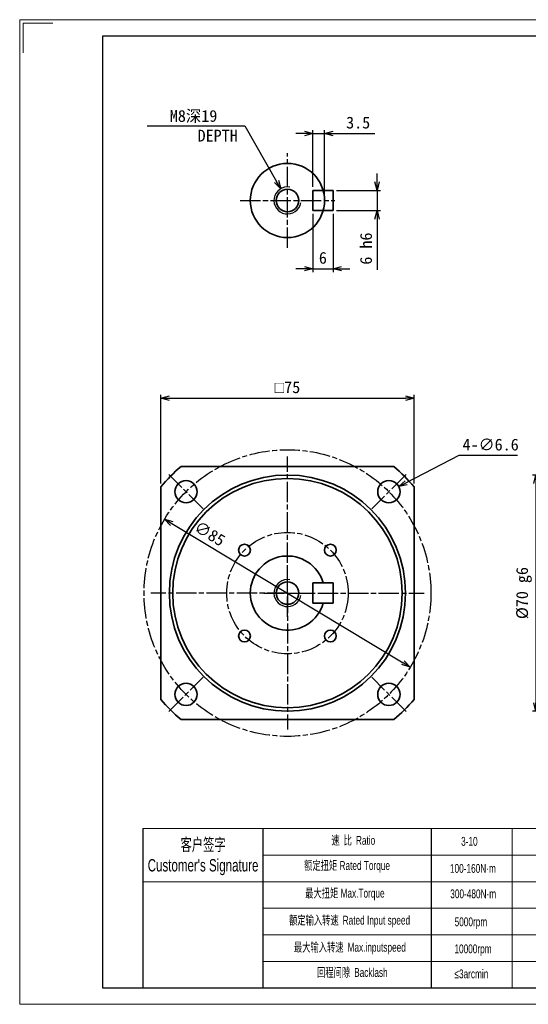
# Model space of a CAD drawing. Header units: millimetres. Extents: x 116 to 528, y 80 to 372.
# Tile 1 of 3: x 116 to 266, y 80 to 372. Entities that reach past the tile are written whole.
import ezdxf

# ---------------------------------------------------------------- set-up
doc = ezdxf.new("R2010")
doc.units = ezdxf.units.MM
doc.linetypes.add('AM_ISO08W050x2', pattern=[9, 6, -0.75, 1.5, -0.75])
doc.layers.add('7标注层', color=4, linetype='Continuous')
for name, color, linetype, lineweight in [('AM_1', 131, 'Continuous', 35), ('AM_4', 3, 'Continuous', 25), ('AM_5', 3, 'Continuous', 25), ('AM_7', 4, 'AM_ISO08W050x2', 25), ('SLD-0', 7, 'Continuous', 18), ('图框_外框线', 7, 'Continuous', 18)]:
    doc.layers.add(name, color=color, linetype=linetype, lineweight=lineweight)
doc.styles.add('标准', font='arial.ttf', dxfattribs={"width": 0.667})
doc.dimstyles.new('AM_JIS$0', dxfattribs={"dimtxt": 3.5, "dimasz": 2.5, "dimexe": 1, "dimexo": 1, "dimgap": 1.5, "dimtad": 3, "dimdec": 3, "dimdsep": 46, "dimtxsty": 'Standard', "dimblk": 'OPEN30', "dimcen": 0, "dimclrd": 256, "dimclre": 256, "dimclrt": 2, "dimadec": 3, "dimazin": 2, "dimtp": 0.1, "dimtm": 0.1, "dimtfac": 0.71, "dimtdec": 3, "dimtmove": 0, "dimatfit": 3, "dimldrblk": 'OPEN30', "dimfxl": 1, "dimlwd": -1, "dimlwe": -1, "dimarcsym": 1})
doc.dimstyles.new('AM_JIS$3', dxfattribs={"dimtxt": 3.5, "dimasz": 2.5, "dimexe": 1, "dimexo": 1, "dimgap": 1.5, "dimtad": 3, "dimtoh": 1, "dimdec": 3, "dimdsep": 46, "dimtxsty": 'Standard', "dimblk": 'OPEN30', "dimcen": 0, "dimclrd": 256, "dimclre": 256, "dimclrt": 2, "dimadec": 3, "dimazin": 2, "dimtp": 0.1, "dimtm": 0.1, "dimtfac": 0.71, "dimtdec": 3, "dimtofl": 0, "dimtmove": 0, "dimatfit": 0, "dimldrblk": 'OPEN30', "dimfxl": 1, "dimlwd": -1, "dimlwe": -1, "dimarcsym": 1})

# ---------------------------------------------------------------- blocks, each defined once
blk = doc.blocks.new('_Open30')
at = {"color": 0, "linetype": 'ByBlock', "lineweight": -2}
for p, q in [((-1, 0.27), (0, 0)), ((0, 0), (-1, -0.27)), ((0, 0), (-1, 0))]:
    blk.add_line(p, q, dxfattribs=at)
blk = doc.blocks.new('*D13')
at = {"layer": 'AM_5', "linetype": 'ByBlock'}
blk.add_line((160.67, 222.14), (229.2, 180.86), dxfattribs=at)
at = {"layer": 'Defpoints', "color": 0}
for p in [(158.53, 223.43), (231.34, 179.57)]:
    blk.add_point(p, dxfattribs=at)
at = {"layer": 'AM_5', "xscale": 2.5, "yscale": 2.5, "zscale": 2.5}
for p, rotation in [((158.53, 223.43), 148.9308796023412), ((231.34, 179.57), 328.9308796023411)]:
    blk.add_blockref('_Open30', p, dxfattribs=dict(at, rotation=rotation))
at = {"layer": 'AM_5', "color": 2, "insert": (171.9, 219.13), "char_height": 3.5, "attachment_point": 5, "rotation": 328.9309}
blk.add_mtext('∅85', dxfattribs=at)
blk = doc.blocks.new('*D14')
at = {"layer": 'AM_5', "linetype": 'ByBlock'}
for p, q in [((157.44, 234.04), (157.44, 260.27)), ((232.44, 234.04), (232.44, 260.27)), ((159.94, 259.27), (229.94, 259.27))]:
    blk.add_line(p, q, dxfattribs=at)
at = {"layer": 'Defpoints', "color": 0}
for p in [(232.44, 259.27), (157.44, 233.04), (232.44, 233.04)]:
    blk.add_point(p, dxfattribs=at)
at = {"layer": 'AM_5', "xscale": 2.5, "yscale": 2.5, "zscale": 2.5, "rotation": 180}
blk.add_blockref('_Open30', (157.44, 259.27), dxfattribs=at)
at = {"layer": 'AM_5', "xscale": 2.5, "yscale": 2.5, "zscale": 2.5}
blk.add_blockref('_Open30', (232.44, 259.27), dxfattribs=at)
at = {"layer": 'AM_5', "color": 2, "insert": (194.94, 262.52), "char_height": 3.5, "attachment_point": 5}
blk.add_mtext('{\\Famgdt|c128;o}75', dxfattribs=at)
blk = doc.blocks.new('*D22')
at = {"layer": 'AM_5', "linetype": 'ByBlock'}
for p, q in [((338.33, 236.5), (267.57, 236.5)), ((268.57, 234), (268.57, 169)), ((338.33, 166.5), (267.57, 166.5))]:
    blk.add_line(p, q, dxfattribs=at)
at = {"layer": 'Defpoints', "color": 0}
for p in [(339.33, 236.5), (268.57, 166.5), (339.33, 166.5)]:
    blk.add_point(p, dxfattribs=at)
at = {"layer": 'AM_5', "xscale": 2.5, "yscale": 2.5, "zscale": 2.5}
for p, rotation in [((268.57, 236.5), 90), ((268.57, 166.5), 270)]:
    blk.add_blockref('_Open30', p, dxfattribs=dict(at, rotation=rotation))
at = {"layer": 'AM_5', "color": 2, "insert": (265.03, 201.5), "char_height": 3.5, "attachment_point": 5, "rotation": 90}
blk.add_mtext('%%C70{}{\\C2; g6}', dxfattribs=at)
blk = doc.blocks.new('*D26')
at = {"layer": 'AM_5', "linetype": 'ByBlock'}
for p, q in [((202.44, 321.92), (202.44, 338.78)), ((205.94, 318.92), (205.94, 338.78)), ((199.94, 337.78), (197.44, 337.78)), ((202.44, 337.78), (205.94, 337.78)), ((208.44, 337.78), (220.84, 337.78))]:
    blk.add_line(p, q, dxfattribs=at)
at = {"layer": 'Defpoints', "color": 0}
for p in [(205.94, 337.78), (202.44, 320.92), (205.94, 317.92)]:
    blk.add_point(p, dxfattribs=at)
at = {"layer": 'AM_5', "xscale": 2.5, "yscale": 2.5, "zscale": 2.5}
blk.add_blockref('_Open30', (202.44, 337.78), dxfattribs=at)
at = {"layer": 'AM_5', "xscale": 2.5, "yscale": 2.5, "zscale": 2.5, "rotation": 180}
blk.add_blockref('_Open30', (205.94, 337.78), dxfattribs=at)
at = {"layer": 'AM_5', "color": 2, "insert": (215.89, 340.99), "char_height": 3.5, "attachment_point": 5}
blk.add_mtext('3.5', dxfattribs=at)
blk = doc.blocks.new('*D27')
at = {"layer": 'AM_5', "linetype": 'ByBlock'}
for p, q in [((221.48, 323.42), (221.48, 325.92)), ((209.44, 320.92), (222.48, 320.92)), ((221.48, 320.92), (221.48, 314.92)), ((209.44, 314.92), (222.48, 314.92)), ((221.48, 312.42), (221.48, 297.39))]:
    blk.add_line(p, q, dxfattribs=at)
at = {"layer": 'Defpoints', "color": 0}
for p in [(208.44, 320.92), (208.44, 314.92), (221.48, 314.92)]:
    blk.add_point(p, dxfattribs=at)
at = {"layer": 'AM_5', "xscale": 2.5, "yscale": 2.5, "zscale": 2.5}
for p, rotation in [((221.48, 320.92), 270), ((221.48, 314.92), 90)]:
    blk.add_blockref('_Open30', p, dxfattribs=dict(at, rotation=rotation))
at = {"layer": 'AM_5', "color": 2, "insert": (218.23, 303.65), "char_height": 3.5, "attachment_point": 5, "rotation": 90}
blk.add_mtext('6{}{\\C2; h6}', dxfattribs=at)
blk = doc.blocks.new('*D28')
at = {"layer": 'AM_5', "linetype": 'ByBlock'}
for p, q in [((202.44, 313.92), (202.44, 296.68)), ((208.44, 313.92), (208.44, 296.68)), ((199.94, 297.68), (197.44, 297.68)), ((202.44, 297.68), (208.44, 297.68)), ((210.94, 297.68), (213.44, 297.68))]:
    blk.add_line(p, q, dxfattribs=at)
at = {"layer": 'Defpoints', "color": 0}
for p in [(202.44, 314.92), (208.44, 314.92), (208.44, 297.68)]:
    blk.add_point(p, dxfattribs=at)
at = {"layer": 'AM_5', "xscale": 2.5, "yscale": 2.5, "zscale": 2.5}
blk.add_blockref('_Open30', (202.44, 297.68), dxfattribs=at)
at = {"layer": 'AM_5', "xscale": 2.5, "yscale": 2.5, "zscale": 2.5, "rotation": 180}
blk.add_blockref('_Open30', (208.44, 297.68), dxfattribs=at)
at = {"layer": 'AM_5', "color": 2, "insert": (205.44, 300.89), "char_height": 3.5, "attachment_point": 5}
blk.add_mtext('6', dxfattribs=at)
blk = doc.blocks.new('*D29')
at = {"layer": 'AM_5', "linetype": 'ByBlock'}
for p, q in [((153.41, 340.07), (182.34, 340.07)), ((182.34, 340.07), (191.72, 323.57))]:
    blk.add_line(p, q, dxfattribs=at)
at = {"layer": 'Defpoints', "color": 0}
for p in [(192.96, 321.39), (196.91, 314.44)]:
    blk.add_point(p, dxfattribs=at)
at = {"layer": 'AM_5', "xscale": 2.5, "yscale": 2.5, "zscale": 2.5, "rotation": 299.6208127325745}
blk.add_blockref('_Open30', (192.96, 321.39), dxfattribs=at)
at = {"layer": 'AM_5', "color": 2, "insert": (167.12, 340.07), "char_height": 3.5, "attachment_point": 5}
blk.add_mtext('M8深19\\P      DEPTH', dxfattribs=at)
blk = doc.blocks.new('*D32')
at = {"layer": 'AM_5', "linetype": 'ByBlock'}
for p, q in [((245.73, 242.3), (230.14, 234.22)), ((263.06, 242.3), (245.73, 242.3))]:
    blk.add_line(p, q, dxfattribs=at)
at = {"layer": 'Defpoints', "color": 0}
for p in [(227.92, 233.07), (222.06, 230.03)]:
    blk.add_point(p, dxfattribs=at)
at = {"layer": 'AM_5', "xscale": 2.5, "yscale": 2.5, "zscale": 2.5, "rotation": 207.3924590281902}
blk.add_blockref('_Open30', (227.92, 233.07), dxfattribs=at)
at = {"layer": 'AM_5', "color": 2, "insert": (255.14, 245.51), "char_height": 3.5, "attachment_point": 5}
blk.add_mtext('4-∅6.6', dxfattribs=at)

msp = doc.modelspace()

# ---------------------------------------------------------------- linework, layer by layer
for p, q in [((187.6727, 131.6583), (187.6727, 84.463)), ((237.4885, 131.6583), (237.4885, 84.463))]:
    msp.add_line(p, q)
at = {"layer": '7标注层', "color": 0}
msp.add_line((152.0712, 131.6583), (152.0712, 84.4711), dxfattribs=at)
at = {"layer": 'AM_1'}
for p, q in [((202.4362, 320.9153), (208.4362, 320.9153)), ((202.4362, 317.9153), (202.4362, 320.9153)), ((208.4362, 317.9153), (208.4362, 320.9153)), ((202.4362, 317.9153), (202.4362, 314.9153)), ((208.4362, 317.9153), (208.4362, 314.9153)), ((202.4362, 314.9153), (208.4362, 314.9153)), ((226.4759, 238.9996), (163.3966, 238.9996)), ((157.4362, 233.0392), (157.4362, 169.9599)), ((232.4362, 169.9599), (232.4362, 233.0392)), ((202.4362, 204.4996), (208.4362, 204.4996)), ((202.4362, 201.4996), (202.4362, 204.4996)), ((208.4362, 201.4996), (208.4362, 204.4996)), ((202.4362, 201.4996), (202.4362, 198.4996)), ((208.4362, 201.4996), (208.4362, 198.4996)), ((202.4362, 198.4996), (208.4362, 198.4996)), ((163.3966, 163.9996), (226.4759, 163.9996))]:
    msp.add_line(p, q, dxfattribs=at)
for centre, radius in [((194.9362, 317.9153), 11), ((194.9362, 317.9153), 3.3234), ((194.9362, 201.4996), 35), ((194.9362, 201.4996), 34), ((164.8842, 231.5516), 3.3), ((224.9883, 231.5516), 3.3), ((182.2083, 214.2275), 1.75), ((207.6641, 214.2275), 1.75), ((194.9362, 201.4996), 3.3234), ((182.2083, 188.7716), 1.75), ((207.6641, 188.7716), 1.75), ((164.8842, 171.4475), 3.3), ((224.9883, 171.4475), 3.3)]:
    msp.add_circle(centre, radius, dxfattribs=at)
for radius, start, end in [(49, 130.065766, 139.934234), (49, 40.065766, 49.934234), (11, 15.82662, 344.17338), (49, 220.065766, 229.934234), (49, 310.065766, 319.934234)]:
    msp.add_arc((194.9362, 201.4996), radius, start, end, dxfattribs=at)
msp.add_open_spline([(232.3362, 233.0027), (232.3696, 233.0149), (232.4029, 233.0271), (232.4362, 233.0392)], degree=3, dxfattribs=at)
at = {"layer": 'AM_4'}
for centre in [(194.9362, 317.9153), (194.9362, 201.4996)]:
    msp.add_arc(centre, 4, 80, 350, dxfattribs=at)
at = {"layer": 'AM_7'}
for p, q in [((194.9362, 303.9153), (194.9362, 331.9153)), ((180.9362, 317.9153), (208.9362, 317.9153)), ((194.9362, 201.4996), (194.9362, 241.9996)), ((169.9798, 226.456), (159.7886, 236.6472)), ((230.0838, 236.6472), (219.8927, 226.456)), ((194.9362, 201.4996), (154.4362, 201.4996)), ((194.9362, 201.4996), (235.4362, 201.4996)), ((194.9362, 201.4996), (194.9362, 160.9996)), ((159.7886, 166.3519), (169.9798, 176.5431)), ((230.0838, 166.3519), (219.8927, 176.5431))]:
    msp.add_line(p, q, dxfattribs=at)
at = {"layer": 'AM_7', "linetype": 'AM_ISO08W050x2'}
for p, q in [((194.9362, 194.4996), (194.9362, 208.4996)), ((187.9362, 201.4996), (201.9362, 201.4996))]:
    msp.add_line(p, q, dxfattribs=at)
at = {"layer": 'AM_7'}
for radius in [42.5, 18]:
    msp.add_circle((194.9362, 201.4996), radius, dxfattribs=at)
at = {"layer": 'SLD-0'}
msp.add_line((261.4907, 131.6583), (261.4907, 84.4765), dxfattribs=at)
at = {"layer": '图框_外框线'}
for p, q in [((152.0712, 131.6583), (523.57, 131.6583)), ((187.6727, 123.7851), (396.4626, 123.7851)), ((152.0712, 115.9119), (523.57, 115.9119)), ((187.6727, 108.0387), (523.57, 108.0387)), ((187.6727, 100.1655), (523.57, 100.1655)), ((187.6727, 92.2923), (523.57, 92.2923))]:
    msp.add_line(p, q, dxfattribs=at)
at = {"layer": '图框_外框线', "color": 3}
msp.add_lwpolyline([(115.599, 79.5558), (528.4853, 79.5558), (528.4853, 371.5254), (115.599, 371.5254)], close=True, dxfattribs=at)
msp.add_lwpolyline([(116.5821, 361.6948), (116.5821, 370.5423), (125.4296, 370.5423)], dxfattribs=at)
at = {"layer": '图框_外框线', "color": 3, "lineweight": 25}
msp.add_lwpolyline([(140.1756, 84.4711), (523.57, 84.4711), (523.57, 366.6101), (140.1756, 366.6101)], close=True, dxfattribs=at)

# ---------------------------------------------------------------- texts
at = {"layer": 'SLD-0', "color": 1, "attachment_point": 2, "style": '标准'}
for s, insert, char_height, width in [("{\\fSimSun|b0|i0|c134|p2;客户签字}\\PCustomer's Signature", (169.9333, 128.7451), 3.67416, 45.706929), ('{\\fSimSun|b0|i0|c134|p2;速 比 }Ratio', (214.4472, 129.4934), 2.6244, 21.443738), ('3-10', (248.8413, 129.1907), 2.6244, 11.1584), ('{\\fSimSun|b0|i0|c134|p2;额定扭矩} Rated Torque', (212.6025, 122.0275), 2.6244, 29.468928), ('100-160N·m', (249.8822, 121.1669), 2.6244, 11.1584), ('{\\fSimSun|b0|i0|c134|p2;最大扭矩} Max.Torque', (211.9569, 113.8243), 2.6244, 33.896558), ('300-480N·m', (249.9753, 113.6285), 2.6244, 14.029067), ('{\\fSimSun|b0|i0|c134|p2;额定输入转速 }Rated Input speed', (213.3404, 105.8054), 2.6244, 48.286528), ('5000rpm', (249.2952, 105.328), 2.6244, 11.1584), ('{\\fSimSun|b0|i0|c134|p2;最大输入转速 }Max.inputspeed ', (213.4326, 97.7865), 2.6244, 44.412318), ('10000rpm', (249.9216, 97.3146), 2.6244, 20.140795), ('{\\fSimSun|b0|i0|c134|p2;回程间隙 }Backlash', (214.1705, 90.3207), 2.6244, 21.443738), ('≤3arcmin ', (249.4417, 89.8859), 2.6244, 11.1584)]:
    msp.add_mtext(s, dxfattribs=dict(at, insert=insert, char_height=char_height, width=width))

# ---------------------------------------------------------------- dimensions: what is measured, and where the dimension line sits
at = {"layer": 'AM_5'}
for p1, p2, text, override, picture, middle in [((196.9133, 314.438), (192.9592, 321.3925), '<>深19\\X      DEPTH', {"dimpost": 'M<>'}, '*D29', (167.1233, 340.0702)), ((222.0583, 230.0333), (227.9183, 233.0699), '4-<>', {"dimgap": 1.5, "dimtad": 3, "dimtih": 0, "dimtoh": 1, "dimdec": 3, "dimlfac": 1, "dimpost": '', "dimblk": 'Open30', "dimcen": 0, "dimse1": 0, "dimse2": 0, "dimsd1": 0, "dimsd2": 0, "dimtix": 0, "dimtofl": 0, "dimatfit": 0, "dimtvp": 0.1}, '*D32', (255.1443, 242.2972))]:
    dim = msp.add_diameter_dim_2p(p1=p1, p2=p2, text=text, dimstyle='AM_JIS$3', override=override, dxfattribs=at)
    dim.commit()
    dim.dimension.update_dxf_attribs({"geometry": picture, "text_midpoint": middle, "dimtype": 163})
for base, p1, p2, picture, middle in [((205.9362, 337.7786), (202.4362, 320.9153), (205.9362, 317.9153), '*D26', (215.8873, 340.9895)), ((208.4362, 297.6785), (202.4362, 314.9153), (208.4362, 314.9153), '*D28', (205.4362, 300.8894))]:
    dim = msp.add_linear_dim(base=base, p1=p1, p2=p2, dimstyle='AM_JIS$0', dxfattribs=at)
    dim.commit()
    dim.dimension.update_dxf_attribs({"geometry": picture, "text_midpoint": middle})
for base, p1, p2, text, picture, middle in [((221.4781, 314.9153), (208.4362, 320.9153), (208.4362, 314.9153), '<>{}{\\C2; h6}', '*D27', (218.2281, 303.6541)), ((268.5685, 166.4996), (339.3307, 236.4996), (339.3307, 166.4996), '%%C<>{}{\\C2; g6}', '*D22', (265.0252, 201.4996))]:
    dim = msp.add_linear_dim(base=base, p1=p1, p2=p2, angle=90, text=text, dimstyle='AM_JIS$0', dxfattribs=at)
    dim.commit()
    dim.dimension.update_dxf_attribs({"geometry": picture, "text_midpoint": middle})
dim = msp.add_linear_dim(base=(232.4362, 259.2703), p1=(157.4362, 233.0392), p2=(232.4362, 233.0392), text='{\\Famgdt|c128;o}<>', dimstyle='AM_JIS$0', dxfattribs=at)
dim.commit()
dim.dimension.update_dxf_attribs({"geometry": '*D14', "text_midpoint": (194.9362, 262.5203)})
dim = msp.add_diameter_dim_2p(p1=(231.3394, 179.5665), p2=(158.533, 223.4326), dimstyle='AM_JIS$3', dxfattribs=at)
dim.commit()
dim.dimension.update_dxf_attribs({"geometry": '*D13', "text_midpoint": (170.245, 216.3761), "dimtype": 163})

doc.saveas('drawing.dxf')
